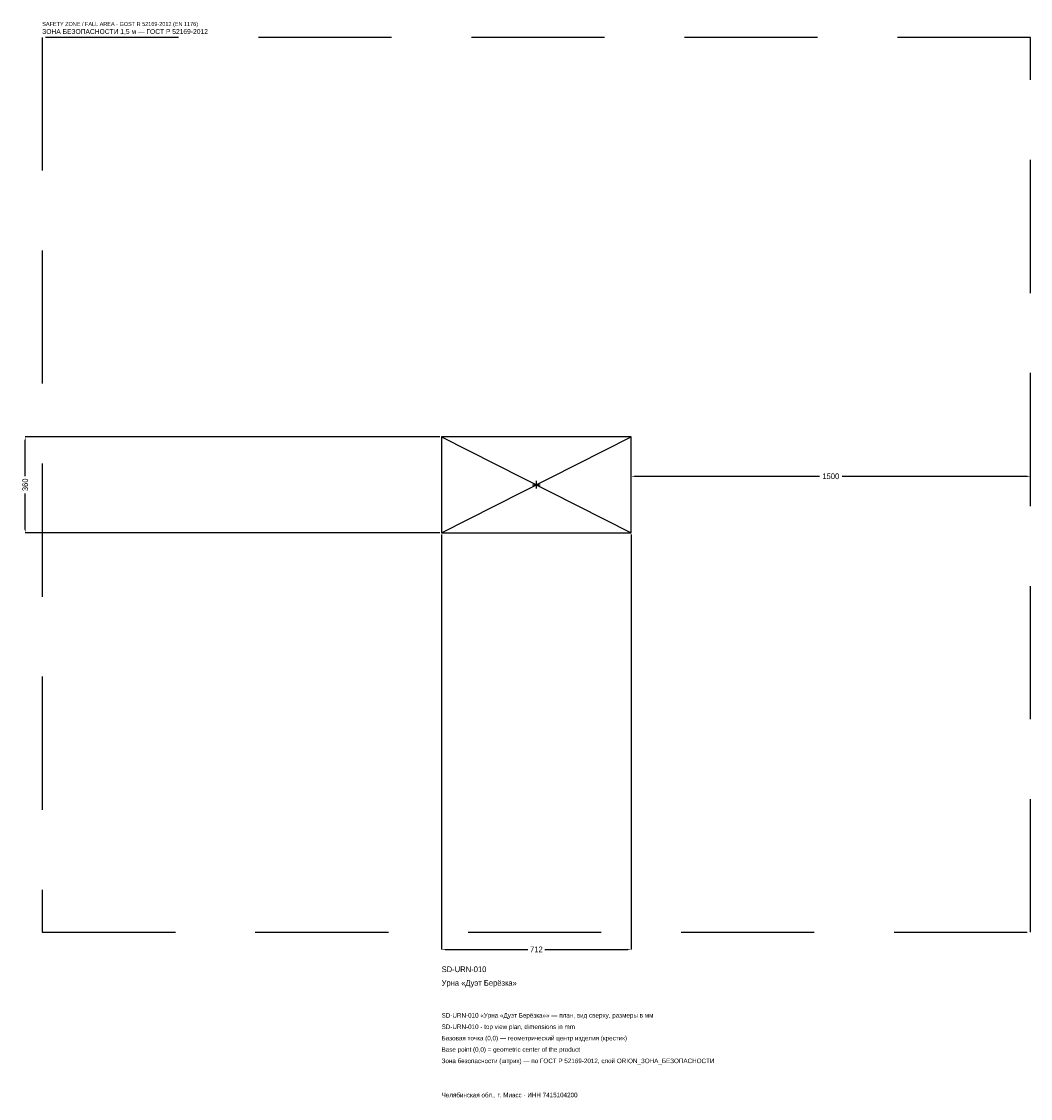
# Model space of a CAD drawing. Header units: metres. Extents: x -1934 to 1856, y -2304 to 1739.
import ezdxf

# ---------------------------------------------------------------- set-up
doc = ezdxf.new("R2010")
doc.units = ezdxf.units.M
doc.linetypes.add('DASHED', pattern=[800, 500, -300])
for name, color, linetype in [('ORION_ДАННЫЕ', 3, 'Continuous'), ('ORION_ЗОНА_БЕЗОПАСНОСТИ', 1, 'Continuous'), ('ORION_КОНТУР', 7, 'Continuous'), ('ORION_РАЗМЕРЫ', 8, 'Continuous')]:
    doc.layers.add(name, color=color, linetype=linetype)
doc.dimstyles.new('ORION', dxfattribs={"dimtxt": 21.36, "dimasz": 12.816, "dimexe": 1.25, "dimexo": 6.408, "dimtad": 1, "dimdec": 0, "dimcen": 2.5, "dimazin": 3, "dimtfac": 1, "dimtmove": 0, "dimatfit": 3, "dimarcsym": 0})

# ---------------------------------------------------------------- blocks, each defined once
blk = doc.blocks.new('_CLOSEDFILLED')
at = {"color": 0, "linetype": 'BYBLOCK'}
blk.add_solid([(-1, 0.16), (0, 0), (-1, -0.16)], dxfattribs=at)
blk = doc.blocks.new('*D1')
for p, q in [((-356, -186.408), (-356, -1744.08)), ((356, -186.408), (356, -1744.08)), ((-343.184, -1744.08), (-32.04, -1744.08)), ((32.04, -1744.08), (343.184, -1744.08))]:
    blk.add_line(p, q)
at = {"layer": 'Defpoints'}
for p in [(-356, -180), (356, -180), (-356, -1744.08)]:
    blk.add_point(p, dxfattribs=at)
at = {"layer": 'ORION_РАЗМЕРЫ', "xscale": 12.815999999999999, "yscale": 12.815999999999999, "rotation": 180}
blk.add_blockref('_CLOSEDFILLED', (-356, -1744.08), dxfattribs=at)
at = {"layer": 'ORION_РАЗМЕРЫ', "xscale": 12.815999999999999, "yscale": 12.815999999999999}
blk.add_blockref('_CLOSEDFILLED', (356, -1744.08), dxfattribs=at)
at = {"layer": 'ORION_РАЗМЕРЫ', "insert": (0, -1744.08), "char_height": 21.36, "attachment_point": 5}
blk.add_mtext('712', dxfattribs=at)
blk = doc.blocks.new('*D2')
for p, q in [((-362.408, 180), (-1920.08, 180)), ((-1920.08, 32.04), (-1920.08, 167.184)), ((-1920.08, -167.184), (-1920.08, -32.04)), ((-362.408, -180), (-1920.08, -180))]:
    blk.add_line(p, q)
at = {"layer": 'Defpoints'}
for p in [(-356, 180), (-1920.08, -180), (-356, -180)]:
    blk.add_point(p, dxfattribs=at)
at = {"layer": 'ORION_РАЗМЕРЫ', "xscale": 12.815999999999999, "yscale": 12.815999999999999}
for p, rotation in [((-1920.08, 180), 90), ((-1920.08, -180), 270)]:
    blk.add_blockref('_CLOSEDFILLED', p, dxfattribs=dict(at, rotation=rotation))
at = {"layer": 'ORION_РАЗМЕРЫ', "insert": (-1920.08, 0), "char_height": 21.36, "attachment_point": 5, "rotation": 90}
blk.add_mtext('360', dxfattribs=at)
blk = doc.blocks.new('*D3')
for p, q in [((356, 6.408), (356, 32.04)), ((368.816, 32.04), (1063.28, 32.04)), ((1148.72, 32.04), (1843.184, 32.04)), ((1856, 6.408), (1856, 32.04))]:
    blk.add_line(p, q)
at = {"layer": 'Defpoints'}
for p in [(356, 32.04), (356, 0), (1856, 0)]:
    blk.add_point(p, dxfattribs=at)
at = {"layer": 'ORION_РАЗМЕРЫ', "xscale": 12.815999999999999, "yscale": 12.815999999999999, "rotation": 180}
blk.add_blockref('_CLOSEDFILLED', (356, 32.04), dxfattribs=at)
at = {"layer": 'ORION_РАЗМЕРЫ', "xscale": 12.815999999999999, "yscale": 12.815999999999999}
blk.add_blockref('_CLOSEDFILLED', (1856, 32.04), dxfattribs=at)
at = {"layer": 'ORION_РАЗМЕРЫ', "insert": (1106, 32.04), "char_height": 21.36, "attachment_point": 5}
blk.add_mtext('1500', dxfattribs=at)
blk = doc.blocks.new('ОРИОН SD-URN-010 Урна Дуэт Берёзка')
at = {"layer": 'ORION_ЗОНА_БЕЗОПАСНОСТИ', "linetype": 'DASHED'}
blk.add_lwpolyline([(-1856, -1680), (1856, -1680), (1856, 1680), (-1856, 1680)], close=True, dxfattribs=at)
at = {"layer": 'ORION_КОНТУР'}
for p, q in [((-356, -180), (356, 180)), ((-356, 180), (356, -180))]:
    blk.add_line(p, q, dxfattribs=at)
blk.add_lwpolyline([(-356, -180), (356, -180), (356, 180), (-356, 180)], close=True, dxfattribs=at)
at = {"layer": 'ORION_РАЗМЕРЫ'}
for p, q in [((-14.4, 0), (14.4, 0)), ((0, -14.4), (0, 14.4))]:
    blk.add_line(p, q, dxfattribs=at)
at = {"layer": 'ORION_ДАННЫЕ'}
for tag, p in [('АРТИКУЛ', (-356, -1829.52)), ('НАИМЕНОВАНИЕ', (-356, -1880.784))]:
    blk.add_attdef(tag, p, '', height=21.36, dxfattribs=at)
at = {"layer": 'ORION_ДАННЫЕ', "flags": 1}
for tag, p in [('ПРОИЗВОДИТЕЛЬ', (-356, -1932.048)), ('ТЕЛЕФОН', (-356, -1983.312)), ('САЙТ', (-356, -2085.84)), ('АДРЕС', (-356, -2137.104)), ('РЕКВИЗИТЫ', (-356, -2188.368)), ('ГАБАРИТЫ', (-356, -2239.632)), ('ЗОНА_БЕЗОПАСНОСТИ', (-356, -2290.896))]:
    blk.add_attdef(tag, p, '', height=21.36, dxfattribs=at)
at = {"layer": 'ORION_ЗОНА_БЕЗОПАСНОСТИ', "color": 1}
for s, height, p in [('SAFETY ZONE / FALL AREA - GOST R 52169-2012 (EN 1176)', 14.952, (-1856, 1722.72)), ('ЗОНА БЕЗОПАСНОСТИ 1,5 м — ГОСТ Р 52169-2012', 18.156, (-1856, 1692.816))]:
    blk.add_text(s, height=height, dxfattribs=at).set_placement(p)
at = {"layer": 'ORION_РАЗМЕРЫ'}
dim = blk.add_linear_dim(base=(-1920.08, -180), p1=(-356, -180), p2=(-356, 180), angle=90, dimstyle='ORION', dxfattribs=at)
dim.commit()
dim.dimension.update_dxf_attribs({"geometry": '*D2', "text_midpoint": (-1920.08, 0)})
for base, p1, p2, picture, middle in [((356, 32.04), (356, 0), (1856, 0), '*D3', (1106, 32.04)), ((-356, -1744.08), (-356, -180), (356, -180), '*D1', (0, -1744.08))]:
    dim = blk.add_linear_dim(base=base, p1=p1, p2=p2, dimstyle='ORION', dxfattribs=at)
    dim.commit()
    dim.dimension.update_dxf_attribs({"geometry": picture, "text_midpoint": middle})

msp = doc.modelspace()

# ---------------------------------------------------------------- block references
msp.add_blockref('ОРИОН SD-URN-010 Урна Дуэт Берёзка', (0, 0)).add_auto_attribs({'АРТИКУЛ': 'SD-URN-010', 'НАИМЕНОВАНИЕ': 'Урна «Дуэт Берёзка»'})

# ---------------------------------------------------------------- texts
at = {"layer": 'ORION_ДАННЫЕ', "color": 3}
for s, p in [('SD-URN-010 «Урна «Дуэт Берёзка»» — план, вид сверху, размеры в мм', (-356, -2000.4)), ('SD-URN-010 - top view plan, dimensions in mm', (-356, -2043.12)), ('Челябинская обл., г. Миасс · ИНН 7415104200', (-356, -2299.44))]:
    msp.add_text(s, height=17.088, dxfattribs=at).set_placement(p)
at = {"layer": 'ORION_ДАННЫЕ', "color": 7}
for s, p in [('Базовая точка (0,0) — геометрический центр изделия (крестик)', (-356, -2085.84)), ('Base point (0,0) = geometric center of the product', (-356, -2128.56))]:
    msp.add_text(s, height=17.088, dxfattribs=at).set_placement(p)
at = {"layer": 'ORION_ДАННЫЕ', "color": 1}
msp.add_text('Зона безопасности (штрих) — по ГОСТ Р 52169-2012, слой ORION_ЗОНА_БЕЗОПАСНОСТИ', height=17.088, dxfattribs=at).set_placement((-356, -2171.28))

doc.saveas('drawing.dxf')
